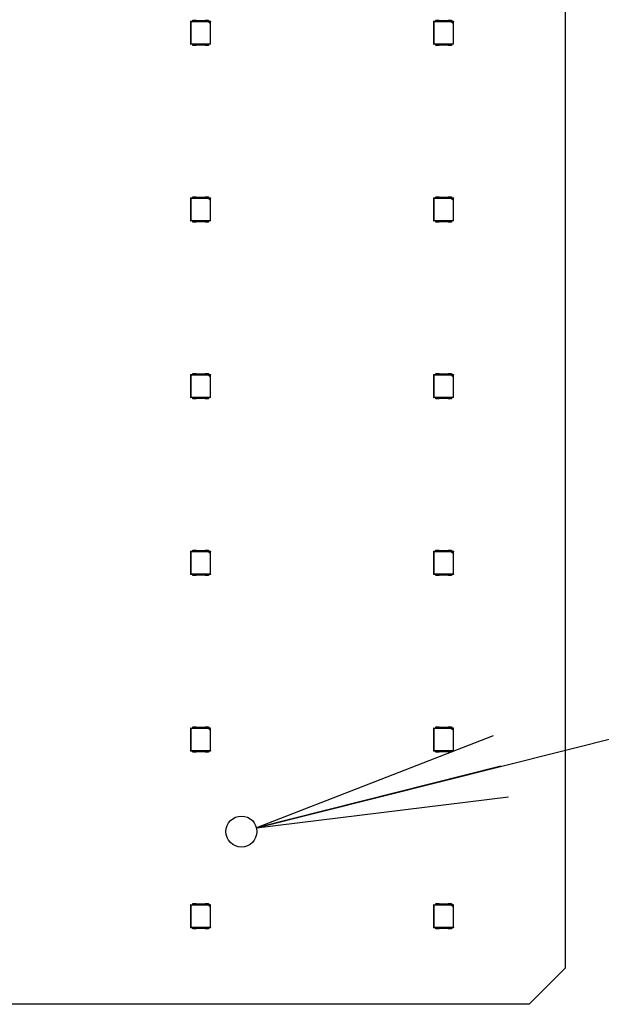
# Model space of a CAD drawing. Header units: millimetres. Extents: x 0 to 210, y 0 to 297.
# Tile 10 of 44: x 108.41 to 116.49, y 141.45 to 155.12. Entities that reach past the tile are written whole.
import ezdxf

# ---------------------------------------------------------------- set-up
doc = ezdxf.new("R2010")
doc.units = ezdxf.units.MM
doc.header["$LTSCALE"] = 19.36
doc.layers.get('0').update_dxf_attribs({"linetype": 'CONTINUOUS'})
doc.layers.add('Z_DIM_2D', color=7, linetype='CONTINUOUS')
doc.styles.add('TEXTSTYLE_3', font='helveticaneueltw1g-ltcn.otf')
doc.styles.add('TEXTSTYLE_4', font='gdt', dxfattribs={"width": 0.7})
doc.dimstyles.new('DIMSTYLE_6', dxfattribs={"dimtxt": 2.1, "dimasz": 3.5, "dimexe": 1.5, "dimexo": 0, "dimtad": 1, "dimdec": 3, "dimlfac": 10, "dimdsep": 46, "dimtxsty": 'TEXTSTYLE_3', "dimblk": '_FILLED', "dimblk1": '_FILLED', "dimblk2": '_FILLED', "dimcen": 0.09, "dimclrt": 5, "dimadec": 3, "dimazin": 2, "dimtol": 1, "dimtp": 0.1, "dimtm": 0.1, "dimtfac": 1, "dimtdec": 3, "dimtofl": 0, "dimtmove": 0, "dimatfit": 1, "dimldrblk": '_FILLED', "dimfxl": 0, "dimtolj": 1, "dimarcsym": 0})

# ---------------------------------------------------------------- blocks, each defined once
blk = doc.blocks.new('_OPEN')
at = {"color": 0, "linetype": 'ByBlock'}
for p, q in [((0, 0), (-1, 0.125)), ((-1, -0.125), (0, 0)), ((-1, 0), (0, 0))]:
    blk.add_line(p, q, dxfattribs=at)
blk = doc.blocks.new('*D11')
at = {"layer": 'Z_DIM_2D', "color": 2, "linetype": 'Continuous', "transparency": 16777216}
blk.add_line((111.703, 143.898), (132.519, 149.136), dxfattribs=at)
at = {"layer": 'Z_DIM_2D', "color": 2, "linetype": 'Continuous', "transparency": 16777216, "xscale": 3.5, "yscale": 3.5, "zscale": 3.5, "rotation": 194.1232093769}
blk.add_blockref('_OPEN', (111.703, 143.898), dxfattribs=at)
at = {"layer": 'Z_DIM_2D', "color": 5, "linetype": 'Continuous', "transparency": 16777216}
for s, height, style, p in [(' (8x)', 2.1, 'TEXTSTYLE_3', (128.021, 148.546)), ('0.1', 1.47, 'TEXTSTYLE_3', (125.551, 148.249)), ('4.3', 2.1, 'TEXTSTYLE_3', (120.545, 146.664)), ('`', 1.47, 'TEXTSTYLE_4', (123.887, 147.83)), ('n', 2.1, 'TEXTSTYLE_4', (117.829, 145.981))]:
    blk.add_text(s, height=height, rotation=14.1232, dxfattribs=dict(at, style=style)).set_placement(p)
blk = doc.blocks.new('_FILLED')
at = {"color": 0, "linetype": 'ByBlock'}
blk.add_solid([(0, 0), (-1, 0.125), (-1, -0.125)], dxfattribs=at)

msp = doc.modelspace()

# ---------------------------------------------------------------- linework, layer by layer
at = {"color": 7, "linetype": 'Continuous'}
for p, q in [((115.9946, 167.94617), (115.9946, 141.94591)), ((110.81855, 155.11746), (110.86025, 155.11746)), ((110.81855, 155.10115), (110.81855, 155.11746)), ((110.87348, 155.11246), (110.98162, 155.11246)), ((110.99485, 155.11746), (111.03655, 155.11746)), ((111.03655, 155.11746), (111.03655, 155.10115)), ((114.19355, 155.11746), (114.23525, 155.11746)), ((114.19355, 155.10115), (114.19355, 155.11746)), ((114.24848, 155.11246), (114.35662, 155.11246)), ((114.36985, 155.11746), (114.41155, 155.11746)), ((114.41155, 155.11746), (114.41155, 155.10115)), ((110.78755, 155.10246), (110.81855, 155.10246)), ((110.79096, 155.09905), (110.78755, 155.10246)), ((110.78755, 155.10246), (110.78755, 154.78246)), ((110.79096, 155.09905), (111.03184, 155.09905)), ((110.79096, 155.09905), (110.79096, 154.78586)), ((110.81855, 155.10115), (111.03655, 155.10115)), ((111.03184, 155.09905), (111.03578, 155.1001)), ((111.06414, 155.06675), (111.03184, 155.09905)), ((111.06519, 155.1001), (111.03578, 155.1001)), ((111.03578, 155.1001), (111.06519, 155.07069)), ((111.03655, 155.10246), (111.06755, 155.10246)), ((111.06414, 155.06675), (111.06519, 155.07069)), ((111.06414, 154.78586), (111.06414, 155.06675)), ((111.06755, 155.10246), (111.06519, 155.1001)), ((111.06519, 155.07069), (111.06519, 155.1001)), ((111.06755, 154.78246), (111.06755, 155.10246)), ((114.16255, 155.10246), (114.19355, 155.10246)), ((114.16596, 155.09905), (114.16255, 155.10246)), ((114.16255, 155.10246), (114.16255, 154.78246)), ((114.16596, 155.09905), (114.40684, 155.09905)), ((114.16596, 155.09905), (114.16596, 154.78586)), ((114.19355, 155.10115), (114.41155, 155.10115)), ((114.40684, 155.09905), (114.41078, 155.1001)), ((114.43914, 155.06675), (114.40684, 155.09905)), ((114.44019, 155.1001), (114.41078, 155.1001)), ((114.41078, 155.1001), (114.44019, 155.07069)), ((114.41155, 155.10246), (114.44255, 155.10246)), ((114.43914, 155.06675), (114.44019, 155.07069)), ((114.43914, 154.78586), (114.43914, 155.06675)), ((114.44255, 155.10246), (114.44019, 155.1001)), ((114.44019, 155.07069), (114.44019, 155.1001)), ((114.44255, 154.78246), (114.44255, 155.10246)), ((110.78755, 154.78246), (110.79096, 154.78586)), ((110.81855, 154.78246), (110.78755, 154.78246)), ((111.06414, 154.78586), (110.79096, 154.78586)), ((111.03655, 154.78377), (110.81855, 154.78377)), ((110.81855, 154.76746), (110.81855, 154.78377)), ((110.86025, 154.76746), (110.81855, 154.76746)), ((110.98162, 154.77246), (110.87348, 154.77246)), ((111.03655, 154.76746), (110.99485, 154.76746)), ((111.03655, 154.78377), (111.03655, 154.76746)), ((111.06755, 154.78246), (111.03655, 154.78246)), ((111.06414, 154.78586), (111.06755, 154.78246)), ((114.16255, 154.78246), (114.16596, 154.78586)), ((114.19355, 154.78246), (114.16255, 154.78246)), ((114.43914, 154.78586), (114.16596, 154.78586)), ((114.41155, 154.78377), (114.19355, 154.78377)), ((114.19355, 154.76746), (114.19355, 154.78377)), ((114.23525, 154.76746), (114.19355, 154.76746)), ((114.35662, 154.77246), (114.24848, 154.77246)), ((114.41155, 154.76746), (114.36985, 154.76746)), ((114.41155, 154.78377), (114.41155, 154.76746)), ((114.44255, 154.78246), (114.41155, 154.78246)), ((114.43914, 154.78586), (114.44255, 154.78246)), ((110.81855, 152.66292), (110.86025, 152.66292)), ((110.81855, 152.64661), (110.81855, 152.66292)), ((110.87348, 152.65792), (110.98162, 152.65792)), ((110.99485, 152.66292), (111.03655, 152.66292)), ((111.03655, 152.66292), (111.03655, 152.64661)), ((114.19355, 152.66292), (114.23525, 152.66292)), ((114.19355, 152.64661), (114.19355, 152.66292)), ((114.24848, 152.65792), (114.35662, 152.65792)), ((114.36985, 152.66292), (114.41155, 152.66292)), ((114.41155, 152.66292), (114.41155, 152.64661)), ((110.78755, 152.64792), (110.81855, 152.64792)), ((110.79096, 152.64451), (110.78755, 152.64792)), ((110.78755, 152.64792), (110.78755, 152.32792)), ((110.79096, 152.64451), (111.03184, 152.64451)), ((110.79096, 152.64451), (110.79096, 152.33132)), ((110.81855, 152.64661), (111.03655, 152.64661)), ((111.03184, 152.64451), (111.03578, 152.64556)), ((111.06414, 152.61221), (111.03184, 152.64451)), ((111.06519, 152.64556), (111.03578, 152.64556)), ((111.03578, 152.64556), (111.06519, 152.61615)), ((111.03655, 152.64792), (111.06755, 152.64792)), ((111.06414, 152.61221), (111.06519, 152.61615)), ((111.06414, 152.33132), (111.06414, 152.61221)), ((111.06755, 152.64792), (111.06519, 152.64556)), ((111.06519, 152.61615), (111.06519, 152.64556)), ((111.06755, 152.32792), (111.06755, 152.64792)), ((114.16255, 152.64792), (114.19355, 152.64792)), ((114.16596, 152.64451), (114.16255, 152.64792)), ((114.16255, 152.64792), (114.16255, 152.32792)), ((114.16596, 152.64451), (114.40684, 152.64451)), ((114.16596, 152.64451), (114.16596, 152.33132)), ((114.19355, 152.64661), (114.41155, 152.64661)), ((114.40684, 152.64451), (114.41078, 152.64556)), ((114.43914, 152.61221), (114.40684, 152.64451)), ((114.44019, 152.64556), (114.41078, 152.64556)), ((114.41078, 152.64556), (114.44019, 152.61615)), ((114.41155, 152.64792), (114.44255, 152.64792)), ((114.43914, 152.61221), (114.44019, 152.61615)), ((114.43914, 152.33132), (114.43914, 152.61221)), ((114.44255, 152.64792), (114.44019, 152.64556)), ((114.44019, 152.61615), (114.44019, 152.64556)), ((114.44255, 152.32792), (114.44255, 152.64792)), ((110.78755, 152.32792), (110.79096, 152.33132)), ((110.81855, 152.32792), (110.78755, 152.32792)), ((111.06414, 152.33132), (110.79096, 152.33132)), ((111.03655, 152.32923), (110.81855, 152.32923)), ((110.81855, 152.31292), (110.81855, 152.32923)), ((110.86025, 152.31292), (110.81855, 152.31292)), ((110.98162, 152.31792), (110.87348, 152.31792)), ((111.03655, 152.31292), (110.99485, 152.31292)), ((111.03655, 152.32923), (111.03655, 152.31292)), ((111.06755, 152.32792), (111.03655, 152.32792)), ((111.06414, 152.33132), (111.06755, 152.32792)), ((114.16255, 152.32792), (114.16596, 152.33132)), ((114.19355, 152.32792), (114.16255, 152.32792)), ((114.43914, 152.33132), (114.16596, 152.33132)), ((114.41155, 152.32923), (114.19355, 152.32923)), ((114.19355, 152.31292), (114.19355, 152.32923)), ((114.23525, 152.31292), (114.19355, 152.31292)), ((114.35662, 152.31792), (114.24848, 152.31792)), ((114.41155, 152.31292), (114.36985, 152.31292)), ((114.41155, 152.32923), (114.41155, 152.31292)), ((114.44255, 152.32792), (114.41155, 152.32792)), ((114.43914, 152.33132), (114.44255, 152.32792)), ((110.78755, 150.19338), (110.81855, 150.19338)), ((110.79096, 150.18997), (110.78755, 150.19338)), ((110.78755, 150.19338), (110.78755, 149.87338)), ((110.79096, 150.18997), (111.03184, 150.18997)), ((110.79096, 150.18997), (110.79096, 149.87678)), ((110.81855, 150.20838), (110.86025, 150.20838)), ((110.81855, 150.19207), (110.81855, 150.20838)), ((110.81855, 150.19207), (111.03655, 150.19207)), ((110.87348, 150.20338), (110.98162, 150.20338)), ((110.99485, 150.20838), (111.03655, 150.20838)), ((111.03184, 150.18997), (111.03578, 150.19102)), ((111.06414, 150.15767), (111.03184, 150.18997)), ((111.06519, 150.19102), (111.03578, 150.19102)), ((111.03578, 150.19102), (111.06519, 150.16161)), ((111.03655, 150.20838), (111.03655, 150.19207)), ((111.03655, 150.19338), (111.06755, 150.19338)), ((111.06755, 150.19338), (111.06519, 150.19102)), ((111.06519, 150.16161), (111.06519, 150.19102)), ((111.06755, 149.87338), (111.06755, 150.19338)), ((114.16255, 150.19338), (114.19355, 150.19338)), ((114.16596, 150.18997), (114.16255, 150.19338)), ((114.16255, 150.19338), (114.16255, 149.87338)), ((114.16596, 150.18997), (114.40684, 150.18997)), ((114.16596, 150.18997), (114.16596, 149.87678)), ((114.19355, 150.20838), (114.23525, 150.20838)), ((114.19355, 150.19207), (114.19355, 150.20838)), ((114.19355, 150.19207), (114.41155, 150.19207)), ((114.24848, 150.20338), (114.35662, 150.20338)), ((114.36985, 150.20838), (114.41155, 150.20838)), ((114.40684, 150.18997), (114.41078, 150.19102)), ((114.43914, 150.15767), (114.40684, 150.18997)), ((114.44019, 150.19102), (114.41078, 150.19102)), ((114.41078, 150.19102), (114.44019, 150.16161)), ((114.41155, 150.20838), (114.41155, 150.19207)), ((114.41155, 150.19338), (114.44255, 150.19338)), ((114.44255, 150.19338), (114.44019, 150.19102)), ((114.44019, 150.16161), (114.44019, 150.19102)), ((114.44255, 149.87338), (114.44255, 150.19338)), ((111.06414, 150.15767), (111.06519, 150.16161)), ((111.06414, 149.87678), (111.06414, 150.15767)), ((114.43914, 150.15767), (114.44019, 150.16161)), ((114.43914, 149.87678), (114.43914, 150.15767)), ((110.78755, 149.87338), (110.79096, 149.87678)), ((110.81855, 149.87338), (110.78755, 149.87338)), ((111.06414, 149.87678), (110.79096, 149.87678)), ((111.03655, 149.87469), (110.81855, 149.87469)), ((110.81855, 149.85838), (110.81855, 149.87469)), ((110.86025, 149.85838), (110.81855, 149.85838)), ((110.98162, 149.86338), (110.87348, 149.86338)), ((111.03655, 149.85838), (110.99485, 149.85838)), ((111.03655, 149.87469), (111.03655, 149.85838)), ((111.06755, 149.87338), (111.03655, 149.87338)), ((111.06414, 149.87678), (111.06755, 149.87338)), ((114.16255, 149.87338), (114.16596, 149.87678)), ((114.19355, 149.87338), (114.16255, 149.87338)), ((114.43914, 149.87678), (114.16596, 149.87678)), ((114.41155, 149.87469), (114.19355, 149.87469)), ((114.19355, 149.85838), (114.19355, 149.87469)), ((114.23525, 149.85838), (114.19355, 149.85838)), ((114.35662, 149.86338), (114.24848, 149.86338)), ((114.41155, 149.85838), (114.36985, 149.85838)), ((114.41155, 149.87469), (114.41155, 149.85838)), ((114.44255, 149.87338), (114.41155, 149.87338)), ((114.43914, 149.87678), (114.44255, 149.87338)), ((110.78755, 147.73884), (110.81855, 147.73884)), ((110.79096, 147.73543), (110.78755, 147.73884)), ((110.78755, 147.73884), (110.78755, 147.41884)), ((110.79096, 147.73543), (111.03184, 147.73543)), ((110.79096, 147.73543), (110.79096, 147.42224)), ((110.81855, 147.75384), (110.86025, 147.75384)), ((110.81855, 147.73753), (110.81855, 147.75384)), ((110.81855, 147.73753), (111.03655, 147.73753)), ((110.87348, 147.74884), (110.98162, 147.74884)), ((110.99485, 147.75384), (111.03655, 147.75384)), ((111.03184, 147.73543), (111.03578, 147.73648)), ((111.06414, 147.70313), (111.03184, 147.73543)), ((111.06519, 147.73648), (111.03578, 147.73648)), ((111.03578, 147.73648), (111.06519, 147.70707)), ((111.03655, 147.75384), (111.03655, 147.73753)), ((111.03655, 147.73884), (111.06755, 147.73884)), ((111.06755, 147.73884), (111.06519, 147.73648)), ((111.06519, 147.70707), (111.06519, 147.73648)), ((111.06755, 147.41884), (111.06755, 147.73884)), ((114.16255, 147.73884), (114.19355, 147.73884)), ((114.16596, 147.73543), (114.16255, 147.73884)), ((114.16255, 147.73884), (114.16255, 147.41884)), ((114.16596, 147.73543), (114.40684, 147.73543)), ((114.16596, 147.73543), (114.16596, 147.42224)), ((114.19355, 147.75384), (114.23525, 147.75384)), ((114.19355, 147.73753), (114.19355, 147.75384)), ((114.19355, 147.73753), (114.41155, 147.73753)), ((114.24848, 147.74884), (114.35662, 147.74884)), ((114.36985, 147.75384), (114.41155, 147.75384)), ((114.40684, 147.73543), (114.41078, 147.73648)), ((114.43914, 147.70313), (114.40684, 147.73543)), ((114.44019, 147.73648), (114.41078, 147.73648)), ((114.41078, 147.73648), (114.44019, 147.70707)), ((114.41155, 147.75384), (114.41155, 147.73753)), ((114.41155, 147.73884), (114.44255, 147.73884)), ((114.44255, 147.73884), (114.44019, 147.73648)), ((114.44019, 147.70707), (114.44019, 147.73648)), ((114.44255, 147.41884), (114.44255, 147.73884)), ((111.06414, 147.70313), (111.06519, 147.70707)), ((111.06414, 147.42224), (111.06414, 147.70313)), ((114.43914, 147.70313), (114.44019, 147.70707)), ((114.43914, 147.42224), (114.43914, 147.70313)), ((110.78755, 147.41884), (110.79096, 147.42224)), ((110.81855, 147.41884), (110.78755, 147.41884)), ((111.06414, 147.42224), (110.79096, 147.42224)), ((111.03655, 147.42015), (110.81855, 147.42015)), ((110.81855, 147.40384), (110.81855, 147.42015)), ((110.86025, 147.40384), (110.81855, 147.40384)), ((110.98162, 147.40884), (110.87348, 147.40884)), ((111.03655, 147.40384), (110.99485, 147.40384)), ((111.03655, 147.42015), (111.03655, 147.40384)), ((111.06755, 147.41884), (111.03655, 147.41884)), ((111.06414, 147.42224), (111.06755, 147.41884)), ((114.16255, 147.41884), (114.16596, 147.42224)), ((114.19355, 147.41884), (114.16255, 147.41884)), ((114.43914, 147.42224), (114.16596, 147.42224)), ((114.41155, 147.42015), (114.19355, 147.42015)), ((114.19355, 147.40384), (114.19355, 147.42015)), ((114.23525, 147.40384), (114.19355, 147.40384)), ((114.35662, 147.40884), (114.24848, 147.40884)), ((114.41155, 147.40384), (114.36985, 147.40384)), ((114.41155, 147.42015), (114.41155, 147.40384)), ((114.44255, 147.41884), (114.41155, 147.41884)), ((114.43914, 147.42224), (114.44255, 147.41884)), ((110.78755, 145.2843), (110.81855, 145.2843)), ((110.79096, 145.28089), (110.78755, 145.2843)), ((110.78755, 145.2843), (110.78755, 144.9643)), ((110.79096, 145.28089), (111.03184, 145.28089)), ((110.79096, 145.28089), (110.79096, 144.9677)), ((110.81855, 145.2993), (110.86025, 145.2993)), ((110.81855, 145.28299), (110.81855, 145.2993)), ((110.81855, 145.28299), (111.03655, 145.28299)), ((110.87348, 145.2943), (110.98162, 145.2943)), ((110.99485, 145.2993), (111.03655, 145.2993)), ((111.03184, 145.28089), (111.03578, 145.28194)), ((111.06414, 145.24859), (111.03184, 145.28089)), ((111.06519, 145.28194), (111.03578, 145.28194)), ((111.03578, 145.28194), (111.06519, 145.25253)), ((111.03655, 145.2993), (111.03655, 145.28299)), ((111.03655, 145.2843), (111.06755, 145.2843)), ((111.06755, 145.2843), (111.06519, 145.28194)), ((111.06519, 145.25253), (111.06519, 145.28194)), ((111.06755, 144.9643), (111.06755, 145.2843)), ((114.16255, 145.2843), (114.19355, 145.2843)), ((114.16596, 145.28089), (114.16255, 145.2843)), ((114.16255, 145.2843), (114.16255, 144.9643)), ((114.16596, 145.28089), (114.40684, 145.28089)), ((114.16596, 145.28089), (114.16596, 144.9677)), ((114.19355, 145.2993), (114.23525, 145.2993)), ((114.19355, 145.28299), (114.19355, 145.2993)), ((114.19355, 145.28299), (114.41155, 145.28299)), ((114.24848, 145.2943), (114.35662, 145.2943)), ((114.36985, 145.2993), (114.41155, 145.2993)), ((114.40684, 145.28089), (114.41078, 145.28194)), ((114.43914, 145.24859), (114.40684, 145.28089)), ((114.44019, 145.28194), (114.41078, 145.28194)), ((114.41078, 145.28194), (114.44019, 145.25253)), ((114.41155, 145.2993), (114.41155, 145.28299)), ((114.41155, 145.2843), (114.44255, 145.2843)), ((114.44255, 145.2843), (114.44019, 145.28194)), ((114.44019, 145.25253), (114.44019, 145.28194)), ((114.44255, 144.9643), (114.44255, 145.2843)), ((111.06414, 145.24859), (111.06519, 145.25253)), ((111.06414, 144.9677), (111.06414, 145.24859)), ((114.43914, 145.24859), (114.44019, 145.25253)), ((114.43914, 144.9677), (114.43914, 145.24859)), ((110.78755, 144.9643), (110.79096, 144.9677)), ((110.81855, 144.9643), (110.78755, 144.9643)), ((111.06414, 144.9677), (110.79096, 144.9677)), ((111.03655, 144.96561), (110.81855, 144.96561)), ((110.81855, 144.9493), (110.81855, 144.96561)), ((110.86025, 144.9493), (110.81855, 144.9493)), ((110.98162, 144.9543), (110.87348, 144.9543)), ((111.03655, 144.9493), (110.99485, 144.9493)), ((111.03655, 144.96561), (111.03655, 144.9493)), ((111.06755, 144.9643), (111.03655, 144.9643)), ((111.06414, 144.9677), (111.06755, 144.9643)), ((114.16255, 144.9643), (114.16596, 144.9677)), ((114.19355, 144.9643), (114.16255, 144.9643)), ((114.43914, 144.9677), (114.16596, 144.9677)), ((114.41155, 144.96561), (114.19355, 144.96561)), ((114.19355, 144.9493), (114.19355, 144.96561)), ((114.23525, 144.9493), (114.19355, 144.9493)), ((114.35662, 144.9543), (114.24848, 144.9543)), ((114.41155, 144.9493), (114.36985, 144.9493)), ((114.41155, 144.96561), (114.41155, 144.9493)), ((114.44255, 144.9643), (114.41155, 144.9643)), ((114.43914, 144.9677), (114.44255, 144.9643)), ((110.78755, 142.82976), (110.81855, 142.82976)), ((110.79096, 142.82635), (110.78755, 142.82976)), ((110.78755, 142.82976), (110.78755, 142.50976)), ((110.79096, 142.82635), (111.03184, 142.82635)), ((110.79096, 142.82635), (110.79096, 142.51316)), ((110.81855, 142.84476), (110.86025, 142.84476)), ((110.81855, 142.82845), (110.81855, 142.84476)), ((110.81855, 142.82845), (111.03655, 142.82845)), ((110.87348, 142.83976), (110.98162, 142.83976)), ((110.99485, 142.84476), (111.03655, 142.84476)), ((111.03184, 142.82635), (111.03578, 142.8274)), ((111.06414, 142.79405), (111.03184, 142.82635)), ((111.06519, 142.8274), (111.03578, 142.8274)), ((111.03578, 142.8274), (111.06519, 142.79799)), ((111.03655, 142.84476), (111.03655, 142.82845)), ((111.03655, 142.82976), (111.06755, 142.82976)), ((111.06755, 142.82976), (111.06519, 142.8274)), ((111.06519, 142.79799), (111.06519, 142.8274)), ((111.06755, 142.50976), (111.06755, 142.82976)), ((114.16255, 142.82976), (114.19355, 142.82976)), ((114.16596, 142.82635), (114.16255, 142.82976)), ((114.16255, 142.82976), (114.16255, 142.50976)), ((114.16596, 142.82635), (114.40684, 142.82635)), ((114.16596, 142.82635), (114.16596, 142.51316)), ((114.19355, 142.84476), (114.23525, 142.84476)), ((114.19355, 142.82845), (114.19355, 142.84476)), ((114.19355, 142.82845), (114.41155, 142.82845)), ((114.24848, 142.83976), (114.35662, 142.83976)), ((114.36985, 142.84476), (114.41155, 142.84476)), ((114.40684, 142.82635), (114.41078, 142.8274)), ((114.43914, 142.79405), (114.40684, 142.82635)), ((114.44019, 142.8274), (114.41078, 142.8274)), ((114.41078, 142.8274), (114.44019, 142.79799)), ((114.41155, 142.84476), (114.41155, 142.82845)), ((114.41155, 142.82976), (114.44255, 142.82976)), ((114.44255, 142.82976), (114.44019, 142.8274)), ((114.44019, 142.79799), (114.44019, 142.8274)), ((114.44255, 142.50976), (114.44255, 142.82976)), ((111.06414, 142.79405), (111.06519, 142.79799)), ((111.06414, 142.51316), (111.06414, 142.79405)), ((114.43914, 142.79405), (114.44019, 142.79799)), ((114.43914, 142.51316), (114.43914, 142.79405)), ((110.78755, 142.50976), (110.79096, 142.51316)), ((110.81855, 142.50976), (110.78755, 142.50976)), ((111.06414, 142.51316), (110.79096, 142.51316)), ((111.03655, 142.51107), (110.81855, 142.51107)), ((110.81855, 142.49476), (110.81855, 142.51107)), ((110.86025, 142.49476), (110.81855, 142.49476)), ((110.98162, 142.49976), (110.87348, 142.49976)), ((111.03655, 142.49476), (110.99485, 142.49476)), ((111.03655, 142.51107), (111.03655, 142.49476)), ((111.06755, 142.50976), (111.03655, 142.50976)), ((111.06414, 142.51316), (111.06755, 142.50976)), ((114.16255, 142.50976), (114.16596, 142.51316)), ((114.19355, 142.50976), (114.16255, 142.50976)), ((114.43914, 142.51316), (114.16596, 142.51316)), ((114.41155, 142.51107), (114.19355, 142.51107)), ((114.19355, 142.49476), (114.19355, 142.51107)), ((114.23525, 142.49476), (114.19355, 142.49476)), ((114.35662, 142.49976), (114.24848, 142.49976)), ((114.41155, 142.49476), (114.36985, 142.49476)), ((114.41155, 142.51107), (114.41155, 142.49476)), ((114.44255, 142.50976), (114.41155, 142.50976)), ((114.43914, 142.51316), (114.44255, 142.50976)), ((115.4946, 141.44591), (115.9946, 141.94591)), ((115.4946, 141.44591), (62.4946, 141.44591))]:
    msp.add_line(p, q, dxfattribs=at)
msp.add_circle((111.4946, 143.84591), 0.215, dxfattribs=at)
for centre, start, end in [((110.87348, 155.13246), 228.590378, 270), ((110.98162, 155.13246), 270, 311.409622), ((114.24848, 155.13246), 228.590378, 270), ((114.35662, 155.13246), 270, 311.409622), ((110.87348, 154.75246), 90, 131.409622), ((110.98162, 154.75246), 48.590378, 90), ((114.24848, 154.75246), 90, 131.409622), ((114.35662, 154.75246), 48.590378, 90), ((110.87348, 152.67792), 228.590378, 270), ((110.98162, 152.67792), 270, 311.409622), ((114.24848, 152.67792), 228.590378, 270), ((114.35662, 152.67792), 270, 311.409622), ((110.87348, 152.29792), 90, 131.409622), ((110.98162, 152.29792), 48.590378, 90), ((114.24848, 152.29792), 90, 131.409622), ((114.35662, 152.29792), 48.590378, 90), ((110.87348, 150.22338), 228.590378, 270), ((110.98162, 150.22338), 270, 311.409622), ((114.24848, 150.22338), 228.590378, 270), ((114.35662, 150.22338), 270, 311.409622), ((110.87348, 149.84338), 90, 131.409622), ((110.98162, 149.84338), 48.590378, 90), ((114.24848, 149.84338), 90, 131.409622), ((114.35662, 149.84338), 48.590378, 90), ((110.87348, 147.76884), 228.590378, 270), ((110.98162, 147.76884), 270, 311.409622), ((114.24848, 147.76884), 228.590378, 270), ((114.35662, 147.76884), 270, 311.409622), ((110.87348, 147.38884), 90, 131.409622), ((110.98162, 147.38884), 48.590378, 90), ((114.24848, 147.38884), 90, 131.409622), ((114.35662, 147.38884), 48.590378, 90), ((110.87348, 145.3143), 228.590378, 270), ((110.98162, 145.3143), 270, 311.409622), ((114.24848, 145.3143), 228.590378, 270), ((114.35662, 145.3143), 270, 311.409622), ((110.87348, 144.9343), 90, 131.409622), ((110.98162, 144.9343), 48.590378, 90), ((114.24848, 144.9343), 90, 131.409622), ((114.35662, 144.9343), 48.590378, 90), ((110.87348, 142.85976), 228.590378, 270), ((110.98162, 142.85976), 270, 311.409622), ((114.24848, 142.85976), 228.590378, 270), ((114.35662, 142.85976), 270, 311.409622), ((110.87348, 142.47976), 90, 131.409622), ((110.98162, 142.47976), 48.590378, 90), ((114.24848, 142.47976), 90, 131.409622), ((114.35662, 142.47976), 48.590378, 90)]:
    msp.add_arc(centre, 0.02, start, end, dxfattribs=at)

# ---------------------------------------------------------------- dimensions: what is measured, and where the dimension line sits
at = {"layer": 'Z_DIM_2D', "color": 2, "linetype": 'Continuous'}
dim = msp.add_diameter_dim_2p(p1=(111.7031, 143.89837), p2=(111.2861, 143.79345), text='%%c<> (8x)', dimstyle='DIMSTYLE_6', override={"dimpost": '<>', "dimblk1": 'OPEN', "dimblk2": 'OPEN', "dimsah": 1}, dxfattribs=at)
dim.commit()
dim.dimension.update_dxf_attribs({"geometry": '*D11', "text_midpoint": (124.85383, 148.83136), "dimtype": 163})

doc.saveas('drawing.dxf')
